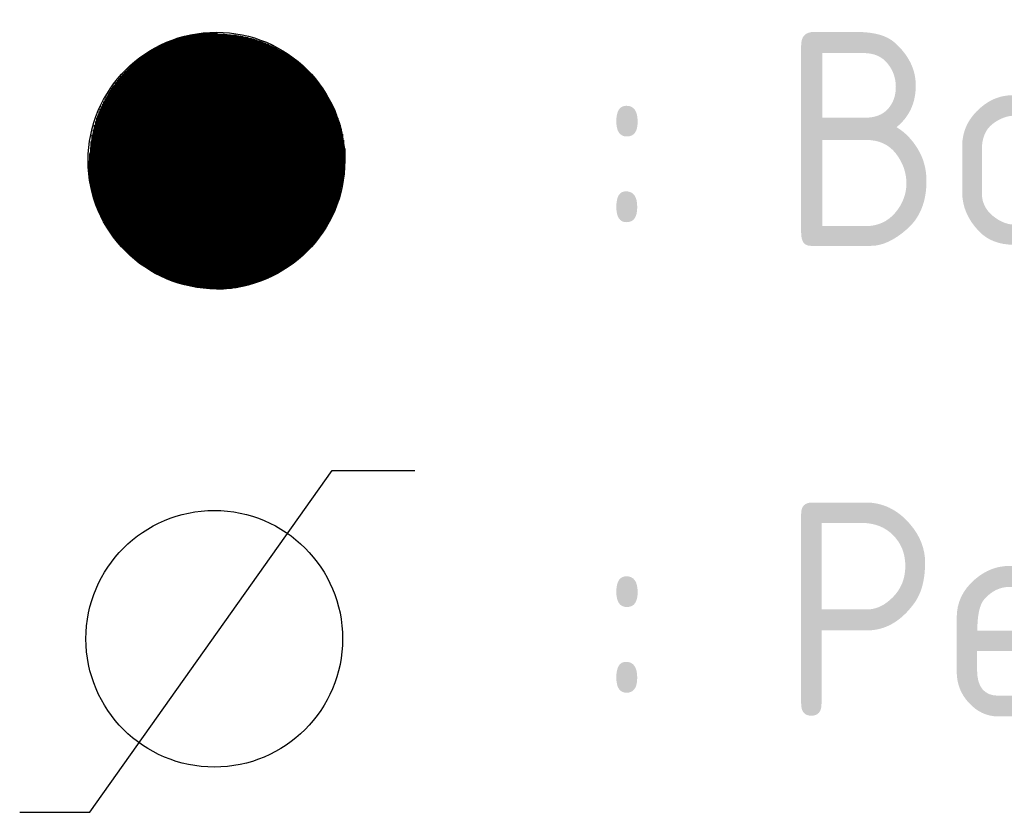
# Model space of a CAD drawing. Extents: x 158343 to 162498, y 431347 to 434500.
# Tile 11 of 248: x 160207 to 160219, y 432654 to 432663. Entities that reach past the tile are written whole.
import ezdxf

# ---------------------------------------------------------------- set-up
doc = ezdxf.new("R2010")
doc.units = 0
doc.header["$LTSCALE"] = 10
doc.header["$MEASUREMENT"] = 0
doc.layers.get('0').update_dxf_attribs({"color": 1, "linetype": 'CONTINUOUS'})
doc.layers.add('BORINGEN-WATERBODEM', color=5, linetype='CONTINUOUS')
doc.layers.add('LEGENDA', color=7, linetype='CONTINUOUS')
doc.styles.add('ISO', font='isocp.shx')
doc.styles.add('ROMAND', font='ROMAND.shx', dxfattribs={"height": 1})

# ---------------------------------------------------------------- blocks, each defined once
blk = doc.blocks.new('peilbuis')
blk.add_lwpolyline([(-2.262, -2.036), (-1.443, -2.036), (1.388, 1.959), (2.356, 1.959)])
blk.add_circle((0.012, -0.008), 1.5)
at = {"style": 'ROMAND', "width": 1.5}
blk.add_attdef('NR?', (2.968, 2.007, 0.1), '', height=1.5, dxfattribs=at)
blk = doc.blocks.new('boring-dicht')
for p, q in [((-0.029, -0.005), (-0.029, 1.496)), ((-0.016, -0.005), (-0.016, 1.497)), ((-0.002, -0.005), (-0.002, 1.497)), ((0.011, -0.005), (0.011, 1.497)), ((0.018, 1.497), (0.018, -1.484)), ((-0.554, 1.381), (0.018, 1.381)), ((-0.544, -0.005), (-0.544, 1.385)), ((-0.531, -0.005), (-0.531, 1.391)), ((-0.521, 1.395), (0.018, 1.395)), ((-0.517, -0.005), (-0.517, 1.396)), ((-0.503, -0.005), (-0.503, 1.401)), ((-0.49, -0.005), (-0.49, 1.406)), ((-0.485, 1.408), (0.018, 1.408)), ((-0.476, -0.005), (-0.476, 1.411)), ((-0.463, -0.005), (-0.463, 1.416)), ((-0.449, -0.005), (-0.449, 1.42)), ((-0.446, 1.422), (0.018, 1.422)), ((-0.436, -0.005), (-0.436, 1.425)), ((-0.422, -0.005), (-0.422, 1.429)), ((-0.409, -0.005), (-0.409, 1.433)), ((-0.402, 1.435), (0.018, 1.435)), ((-0.395, -0.005), (-0.395, 1.437)), ((-0.381, -0.005), (-0.381, 1.441)), ((-0.368, -0.005), (-0.368, 1.445)), ((-0.354, 1.449), (0.018, 1.449)), ((-0.354, -0.005), (-0.354, 1.449)), ((-0.341, -0.005), (-0.341, 1.452)), ((-0.327, -0.005), (-0.327, 1.455)), ((-0.314, -0.005), (-0.314, 1.459)), ((-0.3, -0.005), (-0.3, 1.462)), ((-0.298, 1.462), (0.018, 1.462)), ((-0.287, -0.005), (-0.287, 1.465)), ((-0.273, -0.005), (-0.273, 1.468)), ((-0.26, -0.005), (-0.26, 1.47)), ((-0.246, -0.005), (-0.246, 1.473)), ((-0.232, -0.005), (-0.232, 1.475)), ((-0.228, 1.476), (0.018, 1.476)), ((-0.219, -0.005), (-0.219, 1.477)), ((-0.205, -0.005), (-0.205, 1.48)), ((-0.192, -0.005), (-0.192, 1.482)), ((-0.178, -0.005), (-0.178, 1.484)), ((-0.165, -0.005), (-0.165, 1.485)), ((-0.151, -0.005), (-0.151, 1.487)), ((-0.138, -0.005), (-0.138, 1.489)), ((-0.13, 1.489), (0.018, 1.489)), ((-0.124, -0.005), (-0.124, 1.49)), ((-0.11, -0.005), (-0.11, 1.491)), ((-0.097, -0.005), (-0.097, 1.492)), ((-0.083, -0.005), (-0.083, 1.493)), ((-0.07, -0.005), (-0.07, 1.494)), ((-0.056, -0.005), (-0.056, 1.495)), ((-0.043, -0.005), (-0.043, 1.496)), ((0.017, 1.478), (0.106, 1.478)), ((0.017, 1.464), (0.244, 1.464)), ((0.017, 1.45), (0.322, 1.45)), ((0.017, 1.437), (0.383, 1.437)), ((0.017, 1.423), (0.435, 1.423)), ((0.017, 1.41), (0.48, 1.41)), ((0.017, 1.396), (0.521, 1.396)), ((0.017, 1.383), (0.558, 1.383)), ((0.018, 1.491), (0.018, -1.502)), ((0.022, 1.479), (0.022, -0.006)), ((0.035, 1.479), (0.035, -0.006)), ((0.049, 1.479), (0.049, -0.006)), ((0.062, 1.479), (0.062, -0.006)), ((0.076, 1.479), (0.076, -0.006)), ((0.09, 1.478), (0.09, -0.006)), ((0.103, 1.478), (0.103, -0.006)), ((0.117, 1.477), (0.117, -0.006)), ((0.13, 1.476), (0.13, -0.006)), ((0.144, 1.475), (0.144, -0.006)), ((0.157, 1.474), (0.157, -0.006)), ((0.171, 1.473), (0.171, -0.006)), ((0.184, 1.471), (0.184, -0.006)), ((0.198, 1.47), (0.198, -0.006)), ((0.212, 1.468), (0.212, -0.006)), ((0.225, 1.467), (0.225, -0.006)), ((0.239, 1.465), (0.239, -0.006)), ((0.252, 1.463), (0.252, -0.006)), ((0.266, 1.461), (0.266, -0.006)), ((0.279, 1.458), (0.279, -0.006)), ((0.293, 1.456), (0.293, -0.006)), ((0.306, 1.454), (0.306, -0.006)), ((0.32, 1.451), (0.32, -0.006)), ((0.334, 1.448), (0.334, -0.006)), ((0.347, 1.445), (0.347, -0.006)), ((0.361, 1.442), (0.361, -0.006)), ((0.374, 1.439), (0.374, -0.006)), ((0.388, 1.436), (0.388, -0.006)), ((0.401, 1.432), (0.401, -0.006)), ((0.415, 1.429), (0.415, -0.006)), ((0.428, 1.425), (0.428, -0.006)), ((0.442, 1.421), (0.442, -0.006)), ((0.455, 1.417), (0.455, -0.006)), ((0.469, 1.413), (0.469, -0.006)), ((0.483, 1.409), (0.483, -0.006)), ((0.496, 1.405), (0.496, -0.006)), ((0.51, 1.4), (0.51, -0.006)), ((0.523, 1.395), (0.523, -0.006)), ((0.537, 1.391), (0.537, -0.006)), ((0.55, 1.386), (0.55, -0.006)), ((-0.774, -0.005), (-0.774, 1.266)), ((-0.764, 1.273), (0.018, 1.273)), ((-0.761, -0.005), (-0.761, 1.274)), ((-0.747, -0.005), (-0.747, 1.283)), ((-0.742, 1.286), (0.018, 1.286)), ((-0.734, -0.005), (-0.734, 1.291)), ((-0.72, -0.005), (-0.72, 1.299)), ((-0.718, 1.3), (0.018, 1.3)), ((-0.707, -0.005), (-0.707, 1.306)), ((-0.694, 1.313), (0.018, 1.313)), ((-0.693, -0.005), (-0.693, 1.314)), ((-0.68, -0.005), (-0.68, 1.321)), ((-0.669, 1.327), (0.018, 1.327)), ((-0.666, -0.005), (-0.666, 1.328)), ((-0.653, -0.005), (-0.653, 1.335)), ((-0.643, 1.34), (0.018, 1.34)), ((-0.639, -0.005), (-0.639, 1.342)), ((-0.625, -0.005), (-0.625, 1.349)), ((-0.615, 1.354), (0.018, 1.354)), ((-0.612, -0.005), (-0.612, 1.355)), ((-0.598, -0.005), (-0.598, 1.362)), ((-0.585, -0.005), (-0.585, 1.368)), ((-0.585, 1.367), (0.018, 1.367)), ((-0.571, -0.005), (-0.571, 1.374)), ((-0.558, -0.005), (-0.558, 1.379)), ((0.017, 1.369), (0.592, 1.369)), ((0.017, 1.356), (0.625, 1.356)), ((0.017, 1.342), (0.655, 1.342)), ((0.017, 1.328), (0.683, 1.328)), ((0.017, 1.315), (0.71, 1.315)), ((0.017, 1.301), (0.736, 1.301)), ((0.017, 1.288), (0.761, 1.288)), ((0.017, 1.274), (0.784, 1.274)), ((0.564, 1.38), (0.564, -0.006)), ((0.577, 1.375), (0.577, -0.006)), ((0.591, 1.37), (0.591, -0.006)), ((0.605, 1.364), (0.605, -0.006)), ((0.618, 1.358), (0.618, -0.006)), ((0.632, 1.352), (0.632, -0.006)), ((0.645, 1.346), (0.645, -0.006)), ((0.659, 1.34), (0.659, -0.006)), ((0.672, 1.334), (0.672, -0.006)), ((0.686, 1.327), (0.686, -0.006)), ((0.699, 1.321), (0.699, -0.006)), ((0.713, 1.314), (0.713, -0.006)), ((0.726, 1.307), (0.726, -0.006)), ((0.74, 1.299), (0.74, -0.006)), ((0.754, 1.292), (0.754, -0.006)), ((0.767, 1.284), (0.767, -0.006)), ((0.781, 1.276), (0.781, -0.006)), ((0.794, 1.268), (0.794, -0.006)), ((-0.924, -0.005), (-0.924, 1.158)), ((-0.916, 1.164), (0.018, 1.164)), ((-0.91, -0.005), (-0.91, 1.169)), ((-0.899, 1.178), (0.018, 1.178)), ((-0.896, -0.005), (-0.896, 1.18)), ((-0.883, -0.005), (-0.883, 1.19)), ((-0.882, 1.191), (0.018, 1.191)), ((-0.869, -0.005), (-0.869, 1.201)), ((-0.864, 1.205), (0.018, 1.205)), ((-0.856, -0.005), (-0.856, 1.211)), ((-0.845, 1.218), (0.018, 1.218)), ((-0.842, -0.005), (-0.842, 1.22)), ((-0.829, -0.005), (-0.829, 1.23)), ((-0.826, 1.232), (0.018, 1.232)), ((-0.815, -0.005), (-0.815, 1.239)), ((-0.806, 1.246), (0.018, 1.246)), ((-0.802, -0.005), (-0.802, 1.248)), ((-0.788, -0.005), (-0.788, 1.257)), ((-0.785, 1.259), (0.018, 1.259)), ((0.017, 1.261), (0.807, 1.261)), ((0.017, 1.247), (0.829, 1.247)), ((0.017, 1.234), (0.85, 1.234)), ((0.017, 1.22), (0.87, 1.22)), ((0.017, 1.206), (0.889, 1.206)), ((0.017, 1.193), (0.908, 1.193)), ((0.017, 1.179), (0.927, 1.179)), ((0.017, 1.166), (0.944, 1.166)), ((0.017, 1.152), (0.961, 1.152)), ((0.808, 1.26), (0.808, -0.006)), ((0.821, 1.252), (0.821, -0.006)), ((0.835, 1.243), (0.835, -0.006)), ((0.848, 1.234), (0.848, -0.006)), ((0.862, 1.225), (0.862, -0.006)), ((0.876, 1.216), (0.876, -0.006)), ((0.889, 1.207), (0.889, -0.006)), ((0.903, 1.197), (0.903, -0.006)), ((0.916, 1.187), (0.916, -0.006)), ((0.93, 1.177), (0.93, -0.006)), ((0.943, 1.167), (0.943, -0.006)), ((0.957, 1.156), (0.957, -0.006)), ((-1.049, 1.042), (0.018, 1.042)), ((-1.045, -0.005), (-1.045, 1.046)), ((-1.036, 1.056), (0.018, 1.056)), ((-1.032, -0.005), (-1.032, 1.06)), ((-1.022, 1.069), (0.018, 1.069)), ((-1.018, -0.005), (-1.018, 1.073)), ((-1.008, 1.083), (0.018, 1.083)), ((-1.005, -0.005), (-1.005, 1.086)), ((-0.994, 1.096), (0.018, 1.096)), ((-0.991, -0.005), (-0.991, 1.099)), ((-0.979, 1.11), (0.018, 1.11)), ((-0.978, -0.005), (-0.978, 1.111)), ((-0.964, 1.124), (0.018, 1.124)), ((-0.964, -0.005), (-0.964, 1.123)), ((-0.951, -0.005), (-0.951, 1.135)), ((-0.948, 1.137), (0.018, 1.137)), ((-0.937, -0.005), (-0.937, 1.147)), ((-0.932, 1.151), (0.018, 1.151)), ((0.017, 1.139), (0.978, 1.139)), ((0.017, 1.125), (0.994, 1.125)), ((0.017, 1.112), (1.01, 1.112)), ((0.017, 1.098), (1.025, 1.098)), ((0.017, 1.085), (1.04, 1.085)), ((0.017, 1.071), (1.055, 1.071)), ((0.017, 1.057), (1.069, 1.057)), ((0.017, 1.044), (1.083, 1.044)), ((0.97, 1.145), (0.97, -0.006)), ((0.984, 1.134), (0.984, -0.006)), ((0.997, 1.123), (0.997, -0.006)), ((1.011, 1.111), (1.011, -0.006)), ((1.025, 1.099), (1.025, -0.006)), ((1.038, 1.087), (1.038, -0.006)), ((1.052, 1.074), (1.052, -0.006)), ((1.065, 1.061), (1.065, -0.006)), ((1.079, 1.048), (1.079, -0.006)), ((-1.154, -0.005), (-1.154, 0.921)), ((-1.144, 0.934), (0.018, 0.934)), ((-1.14, -0.005), (-1.14, 0.938)), ((-1.133, 0.947), (0.018, 0.947)), ((-1.127, -0.005), (-1.127, 0.955)), ((-1.122, 0.961), (0.018, 0.961)), ((-1.113, -0.005), (-1.113, 0.971)), ((-1.111, 0.975), (0.018, 0.975)), ((-1.1, -0.005), (-1.1, 0.987)), ((-1.099, 0.988), (0.018, 0.988)), ((-1.087, 1.002), (0.018, 1.002)), ((-1.086, -0.005), (-1.086, 1.002)), ((-1.075, 1.015), (0.018, 1.015)), ((-1.073, -0.005), (-1.073, 1.017)), ((-1.062, 1.029), (0.018, 1.029)), ((-1.059, -0.005), (-1.059, 1.032)), ((0.017, 1.03), (1.096, 1.03)), ((0.017, 1.017), (1.109, 1.017)), ((0.017, 1.003), (1.122, 1.003)), ((0.017, 0.99), (1.134, 0.99)), ((0.017, 0.976), (1.146, 0.976)), ((0.017, 0.963), (1.158, 0.963)), ((0.017, 0.949), (1.17, 0.949)), ((0.017, 0.935), (1.181, 0.935)), ((0.017, 0.922), (1.192, 0.922)), ((1.092, 1.034), (1.092, -0.006)), ((1.106, 1.02), (1.106, -0.006)), ((1.119, 1.006), (1.119, -0.006)), ((1.133, 0.991), (1.133, -0.006)), ((1.147, 0.976), (1.147, -0.006)), ((1.16, 0.96), (1.16, -0.006)), ((1.174, 0.944), (1.174, -0.006)), ((1.187, 0.928), (1.187, -0.006)), ((-1.235, -0.005), (-1.235, 0.806)), ((-1.231, 0.812), (0.018, 0.812)), ((-1.222, -0.005), (-1.222, 0.827)), ((-1.222, 0.825), (0.018, 0.825)), ((-1.213, 0.839), (0.018, 0.839)), ((-1.208, -0.005), (-1.208, 0.847)), ((-1.204, 0.853), (0.018, 0.853)), ((-1.195, 0.866), (0.018, 0.866)), ((-1.195, -0.005), (-1.195, 0.866)), ((-1.185, 0.88), (0.018, 0.88)), ((-1.181, -0.005), (-1.181, 0.885)), ((-1.175, 0.893), (0.018, 0.893)), ((-1.167, -0.005), (-1.167, 0.904)), ((-1.165, 0.907), (0.018, 0.907)), ((-1.155, 0.92), (0.018, 0.92)), ((0.017, 0.908), (1.203, 0.908)), ((0.017, 0.895), (1.213, 0.895)), ((0.017, 0.881), (1.224, 0.881)), ((0.017, 0.868), (1.234, 0.868)), ((0.017, 0.854), (1.243, 0.854)), ((0.017, 0.841), (1.253, 0.841)), ((0.017, 0.827), (1.262, 0.827)), ((0.017, 0.814), (1.271, 0.814)), ((1.201, 0.911), (1.201, -0.006)), ((1.214, 0.894), (1.214, -0.006)), ((1.228, 0.876), (1.228, -0.006)), ((1.241, 0.857), (1.241, -0.006)), ((1.255, 0.838), (1.255, -0.006)), ((1.269, 0.818), (1.269, -0.006)), ((-1.295, 0.703), (0.018, 0.703)), ((-1.289, -0.005), (-1.289, 0.713)), ((-1.287, 0.717), (0.018, 0.717)), ((-1.28, 0.731), (0.018, 0.731)), ((-1.276, -0.005), (-1.276, 0.738)), ((-1.272, 0.744), (0.018, 0.744)), ((-1.264, 0.758), (0.018, 0.758)), ((-1.262, -0.005), (-1.262, 0.761)), ((-1.256, 0.771), (0.018, 0.771)), ((-1.249, -0.005), (-1.249, 0.784)), ((-1.248, 0.785), (0.018, 0.785)), ((-1.24, 0.798), (0.018, 0.798)), ((0.017, 0.8), (1.28, 0.8)), ((0.017, 0.786), (1.289, 0.786)), ((0.017, 0.773), (1.297, 0.773)), ((0.017, 0.759), (1.306, 0.759)), ((0.017, 0.746), (1.314, 0.746)), ((0.017, 0.732), (1.322, 0.732)), ((0.017, 0.719), (1.329, 0.719)), ((0.017, 0.705), (1.337, 0.705)), ((0.017, 0.692), (1.344, 0.692)), ((1.282, 0.797), (1.282, -0.006)), ((1.296, 0.776), (1.296, -0.006)), ((1.309, 0.754), (1.309, -0.006)), ((1.323, 0.73), (1.323, -0.006)), ((1.336, 0.706), (1.336, -0.006)), ((-1.352, 0.582), (0.018, 0.582)), ((-1.346, 0.595), (0.018, 0.595)), ((-1.344, -0.005), (-1.344, 0.602)), ((-1.341, 0.609), (0.018, 0.609)), ((-1.334, 0.622), (0.018, 0.622)), ((-1.33, -0.005), (-1.33, 0.632)), ((-1.328, 0.636), (0.018, 0.636)), ((-1.322, 0.649), (0.018, 0.649)), ((-1.316, -0.005), (-1.316, 0.66)), ((-1.315, 0.663), (0.018, 0.663)), ((-1.309, 0.676), (0.018, 0.676)), ((-1.303, -0.005), (-1.303, 0.687)), ((-1.302, 0.69), (0.018, 0.69)), ((0.017, 0.678), (1.351, 0.678)), ((0.017, 0.664), (1.358, 0.664)), ((0.017, 0.651), (1.365, 0.651)), ((0.017, 0.637), (1.372, 0.637)), ((0.017, 0.624), (1.378, 0.624)), ((0.017, 0.61), (1.385, 0.61)), ((0.017, 0.597), (1.391, 0.597)), ((0.017, 0.583), (1.397, 0.583)), ((1.35, 0.681), (1.35, -0.006)), ((1.363, 0.655), (1.363, -0.006)), ((1.377, 0.627), (1.377, -0.006)), ((1.39, 0.597), (1.39, -0.006)), ((-1.393, 0.473), (0.018, 0.473)), ((-1.388, 0.487), (0.018, 0.487)), ((-1.384, -0.005), (-1.384, 0.498)), ((-1.383, 0.5), (0.018, 0.5)), ((-1.379, 0.514), (0.018, 0.514)), ((-1.374, 0.527), (0.018, 0.527)), ((-1.371, -0.005), (-1.371, 0.535)), ((-1.368, 0.541), (0.018, 0.541)), ((-1.363, 0.554), (0.018, 0.554)), ((-1.358, 0.568), (0.018, 0.568)), ((-1.357, -0.005), (-1.357, 0.569)), ((0.017, 0.57), (1.402, 0.57)), ((0.017, 0.556), (1.408, 0.556)), ((0.017, 0.543), (1.414, 0.543)), ((0.017, 0.529), (1.419, 0.529)), ((0.017, 0.515), (1.424, 0.515)), ((0.017, 0.502), (1.429, 0.502)), ((0.017, 0.488), (1.434, 0.488)), ((0.017, 0.475), (1.439, 0.475)), ((0.017, 0.461), (1.443, 0.461)), ((1.404, 0.566), (1.404, -0.006)), ((1.418, 0.533), (1.418, -0.006)), ((1.431, 0.497), (1.431, -0.006)), ((-1.427, 0.351), (0.018, 0.351)), ((-1.425, -0.005), (-1.425, 0.36)), ((-1.424, 0.365), (0.018, 0.365)), ((-1.42, 0.378), (0.018, 0.378)), ((-1.417, 0.392), (0.018, 0.392)), ((-1.413, 0.405), (0.018, 0.405)), ((-1.411, -0.005), (-1.411, 0.412)), ((-1.409, 0.419), (0.018, 0.419)), ((-1.405, 0.432), (0.018, 0.432)), ((-1.401, 0.446), (0.018, 0.446)), ((-1.398, -0.005), (-1.398, 0.457)), ((-1.397, 0.46), (0.018, 0.46)), ((0.017, 0.448), (1.448, 0.448)), ((0.017, 0.434), (1.452, 0.434)), ((0.017, 0.421), (1.456, 0.421)), ((0.017, 0.407), (1.46, 0.407)), ((0.017, 0.393), (1.464, 0.393)), ((0.017, 0.38), (1.468, 0.38)), ((0.017, 0.366), (1.472, 0.366)), ((0.017, 0.353), (1.475, 0.353)), ((1.445, 0.458), (1.445, -0.006)), ((1.458, 0.414), (1.458, -0.006)), ((1.472, 0.366), (1.472, -0.006)), ((-1.449, 0.243), (0.018, 0.243)), ((-1.446, 0.256), (0.018, 0.256)), ((-1.444, 0.27), (0.018, 0.27)), ((-1.442, 0.283), (0.018, 0.283)), ((-1.439, 0.297), (0.018, 0.297)), ((-1.438, -0.005), (-1.438, 0.299)), ((-1.436, 0.311), (0.018, 0.311)), ((-1.433, 0.324), (0.018, 0.324)), ((-1.43, 0.338), (0.018, 0.338)), ((0.017, 0.339), (1.478, 0.339)), ((0.017, 0.326), (1.482, 0.326)), ((0.017, 0.312), (1.485, 0.312)), ((0.017, 0.299), (1.488, 0.299)), ((0.017, 0.285), (1.491, 0.285)), ((0.017, 0.271), (1.493, 0.271)), ((0.017, 0.258), (1.496, 0.258)), ((0.017, 0.244), (1.498, 0.244)), ((0.017, 0.231), (1.5, 0.231)), ((1.485, 0.31), (1.485, -0.006)), ((1.499, 0.24), (1.499, -0.006)), ((-1.463, 0.121), (0.018, 0.121)), ((-1.462, 0.134), (0.018, 0.134)), ((-1.461, 0.148), (0.018, 0.148)), ((-1.459, 0.161), (0.018, 0.161)), ((-1.458, 0.175), (0.018, 0.175)), ((-1.456, 0.189), (0.018, 0.189)), ((-1.455, 0.202), (0.018, 0.202)), ((-1.453, 0.216), (0.018, 0.216)), ((-1.452, -0.005), (-1.452, 0.221)), ((-1.451, 0.229), (0.018, 0.229)), ((0.017, 0.217), (1.503, 0.217)), ((0.017, 0.204), (1.505, 0.204)), ((0.017, 0.19), (1.507, 0.19)), ((0.017, 0.177), (1.508, 0.177)), ((0.017, 0.163), (1.51, 0.163)), ((0.017, 0.15), (1.512, 0.15)), ((0.017, 0.136), (1.513, 0.136)), ((0.017, 0.122), (1.514, 0.122)), ((1.512, 0.141), (1.512, -0.006)), ((-1.467, 0.053), (0.018, 0.053)), ((-1.467, 0.04), (0.018, 0.04)), ((-1.467, 0.026), (0.018, 0.026)), ((-1.467, 0.012), (0.018, 0.012)), ((-1.466, -0.005), (-1.466, 0.083)), ((-1.466, 0.08), (0.018, 0.08)), ((-1.466, 0.067), (0.018, 0.067)), ((-1.465, 0.094), (0.018, 0.094)), ((-1.464, 0.107), (0.018, 0.107)), ((0.017, 0.109), (1.515, 0.109)), ((0.017, 0.095), (1.516, 0.095)), ((0.017, 0.082), (1.517, 0.082)), ((0.017, 0.068), (1.518, 0.068)), ((0.017, 0.055), (1.519, 0.055)), ((0.017, 0.041), (1.519, 0.041)), ((0.017, 0.028), (1.52, 0.028)), ((0.017, 0.014), (1.52, 0.014)), ((0.017, 0), (1.52, 0)), ((0.018, -0.012), (-1.485, -0.012)), ((0.018, -0.025), (-1.485, -0.025)), ((0.018, -0.039), (-1.485, -0.039)), ((0.018, -0.052), (-1.484, -0.052)), ((0.018, -0.066), (-1.484, -0.066)), ((0.018, -0.079), (-1.483, -0.079)), ((0.018, -0.093), (-1.482, -0.093)), ((0.018, -0.106), (-1.481, -0.106)), ((-1.477, -0.153), (-1.477, -0.006)), ((-1.469, -0.005), (1.504, -0.005)), ((-1.467, -0.001), (0.018, -0.001)), ((-1.464, -0.252), (-1.464, -0.006)), ((-1.45, -0.321), (-1.45, -0.006)), ((-1.437, -0.377), (-1.437, -0.006)), ((-1.423, -0.425), (-1.423, -0.006)), ((-1.41, -0.469), (-1.41, -0.006)), ((-1.396, -0.508), (-1.396, -0.006)), ((-1.383, -0.544), (-1.383, -0.006)), ((-1.369, -0.577), (-1.369, -0.006)), ((-1.355, -0.608), (-1.355, -0.006)), ((-1.342, -0.638), (-1.342, -0.006)), ((-1.328, -0.666), (-1.328, -0.006)), ((-1.315, -0.692), (-1.315, -0.006)), ((-1.301, -0.717), (-1.301, -0.006)), ((-1.288, -0.741), (-1.288, -0.006)), ((-1.274, -0.765), (-1.274, -0.006)), ((-1.261, -0.787), (-1.261, -0.006)), ((-1.247, -0.808), (-1.247, -0.006)), ((-1.233, -0.829), (-1.233, -0.006)), ((-1.22, -0.849), (-1.22, -0.006)), ((-1.206, -0.868), (-1.206, -0.006)), ((-1.193, -0.887), (-1.193, -0.006)), ((-1.179, -0.905), (-1.179, -0.006)), ((-1.166, -0.922), (-1.166, -0.006)), ((-1.152, -0.939), (-1.152, -0.006)), ((-1.139, -0.956), (-1.139, -0.006)), ((-1.125, -0.972), (-1.125, -0.006)), ((-1.112, -0.987), (-1.112, -0.006)), ((-1.098, -1.002), (-1.098, -0.006)), ((-1.084, -1.017), (-1.084, -0.006)), ((-1.071, -1.031), (-1.071, -0.006)), ((-1.057, -1.045), (-1.057, -0.006)), ((-1.044, -1.059), (-1.044, -0.006)), ((-1.03, -1.072), (-1.03, -0.006)), ((-1.017, -1.085), (-1.017, -0.006)), ((-1.003, -1.098), (-1.003, -0.006)), ((-0.99, -1.11), (-0.99, -0.006)), ((-0.976, -1.122), (-0.976, -0.006)), ((-0.962, -1.134), (-0.962, -0.006)), ((-0.949, -1.145), (-0.949, -0.006)), ((-0.935, -1.156), (-0.935, -0.006)), ((-0.922, -1.167), (-0.922, -0.006)), ((-0.908, -1.178), (-0.908, -0.006)), ((-0.895, -1.188), (-0.895, -0.006)), ((-0.881, -1.198), (-0.881, -0.006)), ((-0.868, -1.208), (-0.868, -0.006)), ((-0.854, -1.218), (-0.854, -0.006)), ((-0.84, -1.227), (-0.84, -0.006)), ((-0.827, -1.237), (-0.827, -0.006)), ((-0.813, -1.246), (-0.813, -0.006)), ((-0.8, -1.254), (-0.8, -0.006)), ((-0.786, -1.263), (-0.786, -0.006)), ((-0.773, -1.271), (-0.773, -0.006)), ((-0.759, -1.28), (-0.759, -0.006)), ((-0.746, -1.288), (-0.746, -0.006)), ((-0.732, -1.295), (-0.732, -0.006)), ((-0.719, -1.303), (-0.719, -0.006)), ((-0.705, -1.31), (-0.705, -0.006)), ((-0.691, -1.318), (-0.691, -0.006)), ((-0.678, -1.325), (-0.678, -0.006)), ((-0.664, -1.332), (-0.664, -0.006)), ((-0.651, -1.338), (-0.651, -0.006)), ((-0.637, -1.345), (-0.637, -0.006)), ((-0.624, -1.351), (-0.624, -0.006)), ((-0.61, -1.358), (-0.61, -0.006)), ((-0.597, -1.364), (-0.597, -0.006)), ((-0.583, -1.369), (-0.583, -0.006)), ((-0.569, -1.375), (-0.569, -0.006)), ((-0.556, -1.381), (-0.556, -0.006)), ((-0.542, -1.386), (-0.542, -0.006)), ((-0.529, -1.392), (-0.529, -0.006)), ((-0.515, -1.397), (-0.515, -0.006)), ((-0.502, -1.402), (-0.502, -0.006)), ((-0.488, -1.406), (-0.488, -0.006)), ((-0.475, -1.411), (-0.475, -0.006)), ((-0.461, -1.416), (-0.461, -0.006)), ((-0.448, -1.42), (-0.448, -0.006)), ((-0.434, -1.424), (-0.434, -0.006)), ((-0.42, -1.428), (-0.42, -0.006)), ((-0.407, -1.432), (-0.407, -0.006)), ((-0.393, -1.436), (-0.393, -0.006)), ((-0.38, -1.44), (-0.38, -0.006)), ((-0.366, -1.443), (-0.366, -0.006)), ((-0.353, -1.447), (-0.353, -0.006)), ((-0.339, -1.45), (-0.339, -0.006)), ((-0.326, -1.453), (-0.326, -0.006)), ((-0.312, -1.456), (-0.312, -0.006)), ((-0.298, -1.459), (-0.298, -0.006)), ((-0.285, -1.462), (-0.285, -0.006)), ((-0.271, -1.465), (-0.271, -0.006)), ((-0.258, -1.467), (-0.258, -0.006)), ((-0.244, -1.469), (-0.244, -0.006)), ((-0.231, -1.472), (-0.231, -0.006)), ((-0.217, -1.474), (-0.217, -0.006)), ((-0.204, -1.476), (-0.204, -0.006)), ((-0.19, -1.478), (-0.19, -0.006)), ((-0.177, -1.479), (-0.177, -0.006)), ((-0.163, -1.481), (-0.163, -0.006)), ((-0.149, -1.482), (-0.149, -0.006)), ((-0.136, -1.484), (-0.136, -0.006)), ((-0.122, -1.485), (-0.122, -0.006)), ((-0.109, -1.486), (-0.109, -0.006)), ((-0.095, -1.487), (-0.095, -0.006)), ((-0.082, -1.488), (-0.082, -0.006)), ((-0.068, -1.489), (-0.068, -0.006)), ((-0.055, -1.489), (-0.055, -0.006)), ((-0.041, -1.49), (-0.041, -0.006)), ((-0.027, -1.49), (-0.027, -0.006)), ((-0.014, -1.49), (-0.014, -0.006)), ((0, -1.491), (0, -0.006)), ((0.013, -1.491), (0.013, -0.006)), ((0.018, -0.001), (0.018, -1.476)), ((0.018, -0.001), (1.502, -0.001)), ((0.018, -0.013), (1.502, -0.013)), ((0.018, -0.027), (1.502, -0.027)), ((0.018, -0.041), (1.502, -0.041)), ((0.018, -0.054), (1.501, -0.054)), ((0.018, -0.068), (1.501, -0.068)), ((0.018, -0.081), (1.5, -0.081)), ((0.018, -0.095), (1.499, -0.095)), ((0.018, -0.108), (1.498, -0.108)), ((0.025, -1.502), (0.025, -0.005)), ((0.039, -1.502), (0.039, -0.005)), ((0.052, -1.501), (0.052, -0.005)), ((0.066, -1.501), (0.066, -0.005)), ((0.079, -1.5), (0.079, -0.005)), ((0.093, -1.499), (0.093, -0.005)), ((0.106, -1.498), (0.106, -0.005)), ((0.12, -1.497), (0.12, -0.005)), ((0.133, -1.496), (0.133, -0.005)), ((0.147, -1.495), (0.147, -0.005)), ((0.161, -1.494), (0.161, -0.005)), ((0.174, -1.492), (0.174, -0.005)), ((0.188, -1.49), (0.188, -0.005)), ((0.201, -1.489), (0.201, -0.005)), ((0.215, -1.487), (0.215, -0.005)), ((0.228, -1.485), (0.228, -0.005)), ((0.242, -1.483), (0.242, -0.005)), ((0.255, -1.48), (0.255, -0.005)), ((0.269, -1.478), (0.269, -0.005)), ((0.282, -1.475), (0.282, -0.005)), ((0.296, -1.473), (0.296, -0.005)), ((0.31, -1.47), (0.31, -0.005)), ((0.323, -1.467), (0.323, -0.005)), ((0.337, -1.464), (0.337, -0.005)), ((0.35, -1.461), (0.35, -0.005)), ((0.364, -1.457), (0.364, -0.005)), ((0.377, -1.454), (0.377, -0.005)), ((0.391, -1.45), (0.391, -0.005)), ((0.404, -1.447), (0.404, -0.005)), ((0.418, -1.443), (0.418, -0.005)), ((0.432, -1.439), (0.432, -0.005)), ((0.445, -1.435), (0.445, -0.005)), ((0.459, -1.43), (0.459, -0.005)), ((0.472, -1.426), (0.472, -0.005)), ((0.486, -1.422), (0.486, -0.005)), ((0.499, -1.417), (0.499, -0.005)), ((0.513, -1.412), (0.513, -0.005)), ((0.526, -1.407), (0.526, -0.005)), ((0.54, -1.402), (0.54, -0.005)), ((0.554, -1.397), (0.554, -0.005)), ((0.567, -1.391), (0.567, -0.005)), ((0.581, -1.385), (0.581, -0.005)), ((0.594, -1.38), (0.594, -0.005)), ((0.608, -1.374), (0.608, -0.005)), ((0.621, -1.368), (0.621, -0.005)), ((0.635, -1.361), (0.635, -0.005)), ((0.648, -1.355), (0.648, -0.005)), ((0.662, -1.349), (0.662, -0.005)), ((0.675, -1.342), (0.675, -0.005)), ((0.689, -1.335), (0.689, -0.005)), ((0.703, -1.328), (0.703, -0.005)), ((0.716, -1.321), (0.716, -0.005)), ((0.73, -1.313), (0.73, -0.005)), ((0.743, -1.305), (0.743, -0.005)), ((0.757, -1.298), (0.757, -0.005)), ((0.77, -1.29), (0.77, -0.005)), ((0.784, -1.281), (0.784, -0.005)), ((0.797, -1.273), (0.797, -0.005)), ((0.811, -1.265), (0.811, -0.005)), ((0.825, -1.256), (0.825, -0.005)), ((0.838, -1.247), (0.838, -0.005)), ((0.852, -1.237), (0.852, -0.005)), ((0.865, -1.228), (0.865, -0.005)), ((0.879, -1.218), (0.879, -0.005)), ((0.892, -1.209), (0.892, -0.005)), ((0.906, -1.198), (0.906, -0.005)), ((0.919, -1.188), (0.919, -0.005)), ((0.933, -1.177), (0.933, -0.005)), ((0.946, -1.167), (0.946, -0.005)), ((0.96, -1.155), (0.96, -0.005)), ((0.974, -1.144), (0.974, -0.005)), ((0.987, -1.132), (0.987, -0.005)), ((1.001, -1.12), (1.001, -0.005)), ((1.014, -1.108), (1.014, -0.005)), ((1.028, -1.096), (1.028, -0.005)), ((1.041, -1.083), (1.041, -0.005)), ((1.055, -1.07), (1.055, -0.005)), ((1.068, -1.056), (1.068, -0.005)), ((1.082, -1.042), (1.082, -0.005)), ((1.096, -1.028), (1.096, -0.005)), ((1.109, -1.013), (1.109, -0.005)), ((1.123, -0.998), (1.123, -0.005)), ((1.136, -0.983), (1.136, -0.005)), ((1.15, -0.967), (1.15, -0.005)), ((1.163, -0.95), (1.163, -0.005)), ((1.177, -0.934), (1.177, -0.005)), ((1.19, -0.916), (1.19, -0.005)), ((1.204, -0.898), (1.204, -0.005)), ((1.217, -0.88), (1.217, -0.005)), ((1.231, -0.861), (1.231, -0.005)), ((1.245, -0.841), (1.245, -0.005)), ((1.258, -0.821), (1.258, -0.005)), ((1.272, -0.8), (1.272, -0.005)), ((1.285, -0.778), (1.285, -0.005)), ((1.299, -0.755), (1.299, -0.005)), ((1.312, -0.731), (1.312, -0.005)), ((1.326, -0.706), (1.326, -0.005)), ((1.339, -0.68), (1.339, -0.005)), ((1.353, -0.653), (1.353, -0.005)), ((1.367, -0.624), (1.367, -0.005)), ((1.38, -0.593), (1.38, -0.005)), ((1.394, -0.561), (1.394, -0.005)), ((1.407, -0.526), (1.407, -0.005)), ((1.421, -0.488), (1.421, -0.005)), ((1.434, -0.447), (1.434, -0.005)), ((1.448, -0.4), (1.448, -0.005)), ((1.461, -0.348), (1.461, -0.005)), ((1.475, -0.285), (1.475, -0.005)), ((1.489, -0.202), (1.489, -0.005)), ((1.502, -0.022), (1.502, -0.005)), ((0.018, -0.12), (-1.48, -0.12)), ((0.018, -0.134), (-1.479, -0.134)), ((0.018, -0.147), (-1.478, -0.147)), ((0.018, -0.161), (-1.477, -0.161)), ((0.018, -0.174), (-1.475, -0.174)), ((0.018, -0.188), (-1.473, -0.188)), ((0.018, -0.201), (-1.472, -0.201)), ((0.018, -0.215), (-1.47, -0.215)), ((0.018, -0.228), (-1.468, -0.228)), ((0.018, -0.122), (1.497, -0.122)), ((0.018, -0.135), (1.496, -0.135)), ((0.018, -0.149), (1.495, -0.149)), ((0.018, -0.162), (1.493, -0.162)), ((0.018, -0.176), (1.492, -0.176)), ((0.018, -0.19), (1.49, -0.19)), ((0.018, -0.203), (1.488, -0.203)), ((0.018, -0.217), (1.487, -0.217)), ((0.018, -0.242), (-1.465, -0.242)), ((0.018, -0.255), (-1.463, -0.255)), ((0.018, -0.269), (-1.461, -0.269)), ((0.018, -0.283), (-1.458, -0.283)), ((0.018, -0.296), (-1.455, -0.296)), ((0.018, -0.31), (-1.453, -0.31)), ((0.018, -0.323), (-1.45, -0.323)), ((0.018, -0.337), (-1.447, -0.337)), ((0.018, -0.23), (1.484, -0.23)), ((0.018, -0.244), (1.482, -0.244)), ((0.018, -0.257), (1.48, -0.257)), ((0.018, -0.271), (1.478, -0.271)), ((0.018, -0.284), (1.475, -0.284)), ((0.018, -0.298), (1.472, -0.298)), ((0.018, -0.312), (1.47, -0.312)), ((0.018, -0.325), (1.467, -0.325)), ((0.018, -0.339), (1.464, -0.339)), ((0.018, -0.35), (-1.443, -0.35)), ((0.018, -0.364), (-1.44, -0.364)), ((0.018, -0.377), (-1.437, -0.377)), ((0.018, -0.391), (-1.433, -0.391)), ((0.018, -0.405), (-1.429, -0.405)), ((0.018, -0.418), (-1.425, -0.418)), ((0.018, -0.432), (-1.421, -0.432)), ((0.018, -0.445), (-1.417, -0.445)), ((0.018, -0.459), (-1.413, -0.459)), ((0.018, -0.352), (1.46, -0.352)), ((0.018, -0.366), (1.457, -0.366)), ((0.018, -0.379), (1.454, -0.379)), ((0.018, -0.393), (1.45, -0.393)), ((0.018, -0.406), (1.446, -0.406)), ((0.018, -0.42), (1.442, -0.42)), ((0.018, -0.434), (1.438, -0.434)), ((0.018, -0.447), (1.434, -0.447)), ((0.018, -0.472), (-1.408, -0.472)), ((0.018, -0.486), (-1.404, -0.486)), ((0.018, -0.499), (-1.399, -0.499)), ((0.018, -0.513), (-1.394, -0.513)), ((0.018, -0.527), (-1.389, -0.527)), ((0.018, -0.54), (-1.384, -0.54)), ((0.018, -0.554), (-1.379, -0.554)), ((0.018, -0.567), (-1.373, -0.567)), ((0.018, -0.461), (1.43, -0.461)), ((0.018, -0.474), (1.425, -0.474)), ((0.018, -0.488), (1.421, -0.488)), ((0.018, -0.501), (1.416, -0.501)), ((0.018, -0.515), (1.411, -0.515)), ((0.018, -0.528), (1.406, -0.528)), ((0.018, -0.542), (1.401, -0.542)), ((0.018, -0.555), (1.396, -0.555)), ((0.018, -0.569), (1.39, -0.569)), ((0.018, -0.581), (-1.367, -0.581)), ((0.018, -0.594), (-1.362, -0.594)), ((0.018, -0.608), (-1.356, -0.608)), ((0.018, -0.621), (-1.35, -0.621)), ((0.018, -0.635), (-1.343, -0.635)), ((0.018, -0.648), (-1.337, -0.648)), ((0.018, -0.662), (-1.33, -0.662)), ((0.018, -0.676), (-1.323, -0.676)), ((0.018, -0.689), (-1.316, -0.689)), ((0.018, -0.583), (1.385, -0.583)), ((0.018, -0.596), (1.379, -0.596)), ((0.018, -0.61), (1.373, -0.61)), ((0.018, -0.623), (1.367, -0.623)), ((0.018, -0.637), (1.361, -0.637)), ((0.018, -0.65), (1.354, -0.65)), ((0.018, -0.664), (1.348, -0.664)), ((0.018, -0.677), (1.341, -0.677)), ((0.018, -0.703), (-1.309, -0.703)), ((0.018, -0.716), (-1.302, -0.716)), ((0.018, -0.73), (-1.294, -0.73)), ((0.018, -0.743), (-1.287, -0.743)), ((0.018, -0.757), (-1.279, -0.757)), ((0.018, -0.77), (-1.271, -0.77)), ((0.018, -0.784), (-1.262, -0.784)), ((0.018, -0.798), (-1.254, -0.798)), ((0.018, -0.691), (1.334, -0.691)), ((0.018, -0.705), (1.327, -0.705)), ((0.018, -0.718), (1.319, -0.718)), ((0.018, -0.732), (1.312, -0.732)), ((0.018, -0.745), (1.304, -0.745)), ((0.018, -0.759), (1.297, -0.759)), ((0.018, -0.772), (1.289, -0.772)), ((0.018, -0.786), (1.28, -0.786)), ((0.018, -0.799), (1.272, -0.799)), ((0.018, -0.811), (-1.245, -0.811)), ((0.018, -0.825), (-1.236, -0.825)), ((0.018, -0.838), (-1.227, -0.838)), ((0.018, -0.852), (-1.218, -0.852)), ((0.018, -0.865), (-1.208, -0.865)), ((0.018, -0.879), (-1.199, -0.879)), ((0.018, -0.892), (-1.189, -0.892)), ((0.018, -0.906), (-1.178, -0.906)), ((0.018, -0.919), (-1.168, -0.919)), ((0.018, -0.813), (1.263, -0.813)), ((0.018, -0.826), (1.254, -0.826)), ((0.018, -0.84), (1.245, -0.84)), ((0.018, -0.854), (1.236, -0.854)), ((0.018, -0.867), (1.227, -0.867)), ((0.018, -0.881), (1.217, -0.881)), ((0.018, -0.894), (1.207, -0.894)), ((0.018, -0.908), (1.197, -0.908)), ((0.018, -0.933), (-1.157, -0.933)), ((0.018, -0.947), (-1.146, -0.947)), ((0.018, -0.96), (-1.135, -0.96)), ((0.018, -0.974), (-1.123, -0.974)), ((0.018, -0.987), (-1.111, -0.987)), ((0.018, -1.001), (-1.099, -1.001)), ((0.018, -1.014), (-1.087, -1.014)), ((0.018, -1.028), (-1.074, -1.028)), ((0.018, -0.921), (1.187, -0.921)), ((0.018, -0.935), (1.176, -0.935)), ((0.018, -0.948), (1.165, -0.948)), ((0.018, -0.962), (1.154, -0.962)), ((0.018, -0.976), (1.142, -0.976)), ((0.018, -0.989), (1.131, -0.989)), ((0.018, -1.003), (1.119, -1.003)), ((0.018, -1.016), (1.106, -1.016)), ((0.018, -1.03), (1.094, -1.03)), ((0.018, -1.041), (-1.061, -1.041)), ((0.018, -1.055), (-1.048, -1.055)), ((0.018, -1.069), (-1.034, -1.069)), ((0.018, -1.082), (-1.02, -1.082)), ((0.018, -1.096), (-1.005, -1.096)), ((0.018, -1.109), (-0.99, -1.109)), ((0.018, -1.123), (-0.975, -1.123)), ((0.018, -1.136), (-0.959, -1.136)), ((0.018, -1.15), (-0.943, -1.15)), ((0.018, -1.043), (1.081, -1.043)), ((0.018, -1.057), (1.068, -1.057)), ((0.018, -1.07), (1.054, -1.07)), ((0.018, -1.084), (1.04, -1.084)), ((0.018, -1.097), (1.026, -1.097)), ((0.018, -1.111), (1.011, -1.111)), ((0.018, -1.125), (0.996, -1.125)), ((0.018, -1.138), (0.98, -1.138)), ((0.018, -1.163), (-0.926, -1.163)), ((0.018, -1.177), (-0.909, -1.177)), ((0.018, -1.19), (-0.892, -1.19)), ((0.018, -1.204), (-0.873, -1.204)), ((0.018, -1.218), (-0.854, -1.218)), ((0.018, -1.231), (-0.835, -1.231)), ((0.018, -1.245), (-0.815, -1.245)), ((0.018, -1.258), (-0.794, -1.258)), ((0.018, -1.152), (0.964, -1.152)), ((0.018, -1.165), (0.948, -1.165)), ((0.018, -1.179), (0.931, -1.179)), ((0.018, -1.192), (0.914, -1.192)), ((0.018, -1.206), (0.896, -1.206)), ((0.018, -1.219), (0.877, -1.219)), ((0.018, -1.233), (0.858, -1.233)), ((0.018, -1.247), (0.838, -1.247)), ((0.018, -1.26), (0.818, -1.26)), ((0.018, -1.272), (-0.772, -1.272)), ((0.018, -1.285), (-0.749, -1.285)), ((0.018, -1.299), (-0.726, -1.299)), ((0.018, -1.312), (-0.701, -1.312)), ((0.018, -1.326), (-0.675, -1.326)), ((0.018, -1.34), (-0.648, -1.34)), ((0.018, -1.353), (-0.62, -1.353)), ((0.018, -1.367), (-0.59, -1.367)), ((0.018, -1.38), (-0.557, -1.38)), ((0.018, -1.274), (0.797, -1.274)), ((0.018, -1.287), (0.774, -1.287)), ((0.018, -1.301), (0.751, -1.301)), ((0.018, -1.314), (0.727, -1.314)), ((0.018, -1.328), (0.702, -1.328)), ((0.018, -1.341), (0.676, -1.341)), ((0.018, -1.355), (0.649, -1.355)), ((0.018, -1.369), (0.62, -1.369)), ((0.018, -1.394), (-0.523, -1.394)), ((0.018, -1.407), (-0.486, -1.407)), ((0.018, -1.421), (-0.445, -1.421)), ((0.018, -1.434), (-0.4, -1.434)), ((0.018, -1.448), (-0.348, -1.448)), ((0.018, -1.462), (-0.287, -1.462)), ((0.018, -1.475), (-0.209, -1.475)), ((0.018, -1.489), (-0.07, -1.489)), ((0.018, -1.382), (0.589, -1.382)), ((0.018, -1.396), (0.556, -1.396)), ((0.018, -1.409), (0.52, -1.409)), ((0.018, -1.423), (0.482, -1.423)), ((0.018, -1.436), (0.44, -1.436)), ((0.018, -1.45), (0.393, -1.45)), ((0.018, -1.463), (0.339, -1.463)), ((0.018, -1.477), (0.275, -1.477)), ((0.018, -1.49), (0.188, -1.49))]:
    blk.add_line(p, q)
blk.add_circle((0.013, 0), 1.5)
blk.add_arc((0, 0), 1.502, 270.6681, 0.0038)
at = {"style": 'ROMAND', "width": 1.5}
blk.add_attdef('NR?', (1.965, 2.015, 0.1), '', height=1.5, dxfattribs=at)

msp = doc.modelspace()

# ---------------------------------------------------------------- block references
at = {"layer": 'BORINGEN-WATERBODEM', "linetype": 'Continuous'}
for name, p in [('boring-dicht', (160209.633, 432661.808)), ('peilbuis', (160209.609, 432656.226))]:
    msp.add_blockref(name, p, dxfattribs=at)

# ---------------------------------------------------------------- texts
at = {"layer": 'LEGENDA', "style": 'ISO'}
for s, p in [(': Boring tot ca. 3,0m -mv.', (160214.079, 432660.811)), (': Peilbuis', (160214.079, 432655.311))]:
    msp.add_text(s, height=2.5, dxfattribs=at).set_placement(p)

doc.saveas('drawing.dxf')
